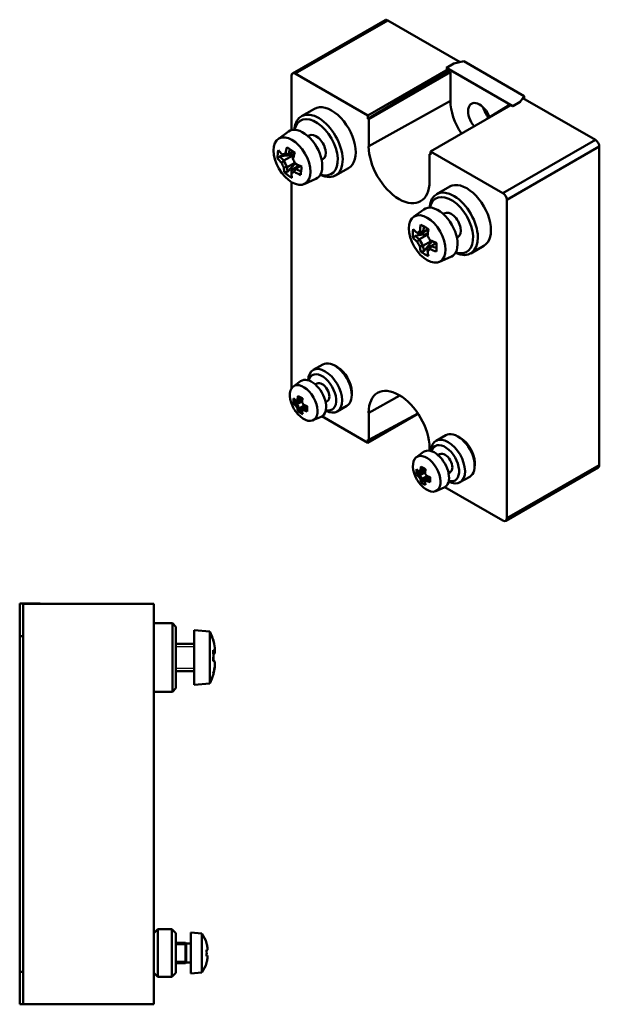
# Model space of a CAD drawing. Header units: millimetres. Extents: x 45 to 275, y 58 to 202.
# Tile 2 of 2: x 191 to 275, y 58 to 202. Entities that reach past the tile are written whole.
import ezdxf

# ---------------------------------------------------------------- set-up
doc = ezdxf.new("R2010")
doc.units = ezdxf.units.MM
doc.header["$LTSCALE"] = 0.5
for name, color, linetype, lineweight in [('Arêtes tangentes visibles(ISO)', 7, 'Continuous', 50), ('Arêtes visibles(ISO)', 7, 'Continuous', 50), ('Filetages(ISO)', 7, 'Continuous', 25)]:
    doc.layers.add(name, color=color, linetype=linetype, lineweight=lineweight)

msp = doc.modelspace()

# ---------------------------------------------------------------- linework, layer by layer
at = {"layer": 'Arêtes tangentes visibles(ISO)'}
for p, q in [((231, 193.75), (244.5, 201.53)), ((253.66, 189.77), (241.72, 183.13)), ((261.33, 176.29), (274.84, 184.06)), ((261.9, 175.31), (275.4, 183.08)), ((246.26, 146.74), (241.72, 144.21)), ((261.9, 128.79), (275.4, 136.56))]:
    msp.add_line(p, q, dxfattribs=at)
at = {"layer": 'Arêtes visibles(ISO)'}
for p, q in [((230.6, 193.79), (244.1, 201.57)), ((244.5, 201.53), (255.08, 195.44)), ((241.6, 187.65), (253.34, 194.41)), ((253.06, 194.59), (254.17, 195.23)), ((262.75, 189.01), (253.06, 194.59)), ((253.06, 194.59), (253.06, 194.57)), ((253.06, 194.57), (253.34, 194.41)), ((253.34, 194.41), (253.34, 194.17)), ((254.17, 195.23), (255.61, 195.57)), ((255.61, 195.57), (264.44, 190.48)), ((230.43, 193.43), (230.43, 185.49)), ((241.6, 187.65), (231, 193.75)), ((253.34, 194.17), (241.6, 187.17)), ((241.72, 187.1), (253.66, 193.98)), ((253.66, 193.98), (253.34, 194.17)), ((253.66, 189.77), (253.66, 193.98)), ((264.44, 190.48), (263.86, 189.65)), ((263.86, 189.63), (264.24, 190.17)), ((264.24, 190.17), (274.84, 184.06)), ((264.44, 190.05), (264.44, 190.48)), ((233.79, 188.62), (231.88, 187.52)), ((250.73, 182.39), (262.47, 189.15)), ((262.15, 189.1), (258.96, 187.13)), ((262.26, 189.03), (262.15, 189.1)), ((262.47, 189.15), (262.75, 188.99)), ((262.75, 189.01), (263.86, 189.65)), ((262.75, 188.99), (263.86, 189.63)), ((262.75, 188.99), (262.75, 189.01)), ((263.86, 189.63), (263.86, 189.65)), ((241.6, 187.17), (241.6, 187.65)), ((241.6, 187.17), (241.72, 187.1)), ((241.72, 183.13), (241.72, 187.1)), ((228.5, 184.19), (230, 185.28)), ((233.03, 184.72), (232.85, 184.62)), ((275.4, 183.08), (275.4, 136.56)), ((229.38, 181.74), (228.75, 181.68)), ((230.71, 181.85), (229.33, 181.05)), ((230.72, 181.89), (229.49, 181.75)), ((230.73, 182.35), (230, 181.93)), ((250.73, 182.05), (250.61, 181.98)), ((250.61, 181.98), (250.61, 178)), ((250.61, 181.98), (250.73, 181.91)), ((250.73, 182.39), (250.73, 181.91)), ((261.33, 176.29), (250.73, 182.39)), ((229.8, 180.1), (230.92, 180.74)), ((229.87, 179.38), (230.98, 180.63)), ((231.53, 180.3), (230.42, 179.65)), ((231.01, 179.85), (231.67, 180.23)), ((235.02, 181.25), (234.85, 181.15)), ((238.78, 179.96), (236.87, 178.86)), ((230.42, 179.59), (230.43, 179.27)), ((230.43, 177.91), (230.43, 147.72)), ((232.29, 177.61), (233.98, 178.36)), ((253.55, 177.25), (251.64, 176.15)), ((261.9, 128.79), (261.9, 175.31)), ((248.26, 172.81), (249.75, 173.9)), ((252.78, 173.34), (252.61, 173.24)), ((250.29, 170.34), (248.53, 170.06)), ((249.12, 170.26), (250.4, 171)), ((250.28, 170.21), (249.12, 169.54)), ((250.4, 171.01), (249.65, 170.57)), ((254.78, 169.88), (254.6, 169.78)), ((249.65, 168.61), (250.82, 169.28)), ((249.81, 167.84), (250.93, 169.23)), ((250.81, 168.56), (251.57, 169)), ((258.54, 168.58), (256.63, 167.48)), ((252.05, 166.23), (253.74, 166.98)), ((235.01, 151.26), (233.6, 150.45)), ((237.19, 150.84), (236.77, 151.08)), ((230.72, 148.04), (231.78, 148.81)), ((233.92, 148.32), (234.17, 148.47)), ((239.24, 147.29), (239.24, 146.8)), ((231.96, 145.89), (230.94, 145.74)), ((231.28, 145.85), (232.03, 146.29)), ((231.96, 145.82), (231.28, 145.43)), ((232.03, 146.29), (231.59, 146.03)), ((235.42, 145.72), (235.67, 145.87)), ((231.59, 144.89), (232.27, 145.28)), ((231.69, 144.44), (232.34, 145.25)), ((232.27, 144.86), (232.71, 145.11)), ((238.51, 145.19), (237.09, 144.38)), ((241.6, 139.82), (248.95, 144.05)), ((241.72, 140.23), (241.72, 144.21)), ((248.92, 144.1), (241.72, 140.23)), ((233.57, 143.1), (234.77, 143.62)), ((234.89, 143.69), (241.6, 139.82)), ((241.6, 139.82), (241.6, 140.3)), ((241.72, 140.23), (241.6, 140.3)), ((252.97, 140.92), (251.56, 140.1)), ((255.15, 140.5), (254.73, 140.74)), ((248.68, 137.7), (249.74, 138.47)), ((250.61, 139.09), (250.61, 138.65)), ((251.88, 137.98), (252.13, 138.13)), ((257.2, 136.95), (257.2, 136.46)), ((249.92, 135.55), (248.9, 135.39)), ((249.24, 135.51), (249.99, 135.94)), ((249.92, 135.48), (249.24, 135.09)), ((249.99, 135.95), (249.55, 135.69)), ((253.38, 135.38), (253.63, 135.53)), ((261.73, 128.42), (275.24, 136.2)), ((249.55, 134.54), (250.23, 134.94)), ((249.65, 134.1), (250.3, 134.91)), ((250.23, 134.52), (250.67, 134.77)), ((256.47, 134.85), (255.05, 134.04)), ((251.53, 132.75), (252.73, 133.28)), ((252.85, 133.34), (261.33, 128.46)), ((192.17, 116.32), (190.74, 116.32)), ((190.74, 116.32), (190.74, 113.52)), ((191.24, 115.49), (191.24, 116.29)), ((210.34, 116.29), (191.24, 116.29)), ((191.24, 58.59), (191.24, 115.49)), ((192.17, 116.32), (192.17, 116.29)), ((193.74, 116.32), (192.17, 116.32)), ((193.74, 116.32), (193.74, 116.29)), ((210.34, 115.49), (210.34, 116.29)), ((210.34, 115.49), (210.34, 58.59)), ((190.74, 113.52), (190.74, 111.46)), ((210.34, 113.44), (213.04, 113.44)), ((213.04, 103.44), (213.04, 113.44)), ((213.54, 112.94), (213.04, 113.44)), ((213.54, 112.94), (213.54, 103.94)), ((216.24, 112.44), (216.24, 104.44)), ((218.5, 112.24), (216.24, 112.44)), ((218.5, 104.64), (218.5, 112.24)), ((191.24, 111.67), (190.74, 111.46)), ((190.74, 110.57), (190.74, 111.46)), ((219.03, 110.89), (219.03, 110.89)), ((190.74, 110.57), (190.74, 63.52)), ((213.54, 110.44), (216.24, 110.44)), ((213.54, 106.44), (216.24, 106.44)), ((219.03, 106), (219.03, 106)), ((213.54, 103.94), (213.04, 103.44)), ((218.5, 104.64), (216.24, 104.44)), ((210.34, 103.44), (213.04, 103.44)), ((210.34, 68.16), (210.94, 68.76)), ((210.94, 61.76), (210.94, 68.76)), ((210.94, 68.76), (212.94, 68.76)), ((212.94, 61.76), (212.94, 68.76)), ((213.54, 68.16), (212.94, 68.76)), ((213.54, 62.36), (213.54, 68.16)), ((215.74, 68.26), (215.74, 62.26)), ((217.34, 68.12), (215.74, 68.26)), ((217.34, 68.12), (217.34, 62.4)), ((214.94, 66.76), (213.54, 66.76)), ((214.94, 66.76), (214.94, 63.76)), ((215.06, 66.64), (214.94, 66.76)), ((214.94, 66.76), (214.94, 63.76)), ((215.06, 66.64), (215.06, 63.89)), ((215.64, 66.64), (215.06, 66.64)), ((218.03, 66.68), (218.05, 66.69)), ((218.03, 65.73), (218.17, 65.73)), ((218.17, 64.8), (218.03, 64.8)), ((190.74, 62.62), (190.74, 63.52)), ((214.94, 63.76), (213.54, 63.76)), ((215.06, 63.89), (214.94, 63.76)), ((215.64, 63.89), (215.06, 63.89)), ((218.05, 63.84), (218.03, 63.85)), ((190.74, 62.62), (190.74, 60.57)), ((191.24, 62.41), (190.74, 62.62)), ((210.34, 62.36), (210.94, 61.76)), ((213.54, 62.36), (212.94, 61.76)), ((217.34, 62.4), (215.74, 62.26)), ((190.74, 60.57), (190.74, 57.76)), ((210.94, 61.76), (212.94, 61.76)), ((190.74, 57.76), (192.17, 57.76)), ((191.24, 57.79), (191.24, 58.59)), ((210.34, 57.79), (191.24, 57.79)), ((192.17, 57.79), (192.17, 57.76)), ((193.74, 57.76), (192.17, 57.76)), ((193.74, 57.79), (193.74, 57.76)), ((210.34, 57.79), (210.34, 58.59))]:
    msp.add_line(p, q, dxfattribs=at)
for centre, radius, start, end in [((235.05, 147.24), 4.91, 204.6153, 215.2566), ((253.01, 136.9), 4.91, 204.6153, 215.2566), ((210.78, 108.44), 8.61, 16.6057, 26.2102), ((210.78, 108.44), 8.61, 16.5041, 16.6057), ((210.78, 108.44), 8.61, 333.7898, 343.3943), ((210.78, 108.44), 8.61, 343.3943, 343.4959), ((213.35, 65.26), 4.91, 16.9181, 35.6635), ((215.64, 66.74), 0.1, 270, 0), ((213.35, 65.26), 4.88, 9.2333, 16.8581), ((215.64, 63.79), 0.1, 0, 90), ((213.35, 65.26), 4.91, 324.3365, 343.0819), ((213.35, 65.26), 4.88, 343.1419, 350.7667)]:
    msp.add_arc(centre, radius, start, end, dxfattribs=at)
for centre, major_axis, ratio, start_param, end_param in [((244.5, 200.88), (-0.399, 0.693), 0.577917, 5.499872, 6.283185), ((231, 193.1), (-0.399, 0.693), 0.577917, 5.499872, 7.070364), ((236.29, 184.29), (2.5, -4.33), 0.578093, 0, 3.141593), ((257.9, 187.32), (2.99, -5.2), 0.578093, 3.928925, 4.828404), ((257.9, 187.32), (-1.17, 2.04), 0.578093, 4.418859, 8.154008), ((260.02, 188.55), (1.17, -2.04), 0.578093, 4.263544, 5.007965), ((234.38, 183.19), (2.5, -4.33), 0.578093, 5.574371, 10.133592), ((234.02, 182.99), (-2.25, 3.9), 0.578093, 2.562391, 6.862387), ((232.11, 181.89), (-2, 3.47), 0.578093, 3.07957, 6.345208), ((234.02, 182.99), (1, -1.73), 0.578093, 0, 3.141593), ((235.42, 184.51), (-4.98, -6.98), 0.506206, 5.261519, 5.391571), ((235.12, 182.38), (-7.51, 3.69), 0.265448, 0.923053, 1.113011), ((246.16, 180.56), (3.14, -5.45), 0.578093, 3.928925, 7.070517), ((274.84, 183.41), (-0.399, 0.693), 0.578269, 3.929078, 5.49957), ((236.49, 182.83), (-7.77, -3.11), 0.727355, 5.818815, 6.008773), ((235.91, 183.5), (8.52, -0.93), 0.639972, 3.706166, 3.836219), ((236.04, 184.72), (-8.52, 0.93), 0.639972, 0.564574, 0.694626), ((235.94, 183.77), (-8.19, 0.89), 0.639972, 0.574164, 0.705653), ((235.31, 185.46), (-7.61, -3.73), 0.094586, 0.574005, 0.665163), ((235.47, 185.15), (7.34, 3.59), 0.094586, 3.696155, 3.826198), ((235.66, 184.33), (4.79, 6.71), 0.506206, 2.146041, 2.261006), ((236.28, 183.89), (-4.79, -6.71), 0.506206, 5.286514, 5.402598), ((277.75, 100.27), (-43.35, 89.29), 0.21066, 0.337969, 0.3381), ((236.53, 183.71), (4.98, 6.98), 0.506206, 2.119926, 2.249978), ((236.81, 184.39), (-2.69, 8.04), 0.81047, 1.687398, 1.778556), ((235.14, 183.83), (2.69, -8.04), 0.81047, 4.828991, 4.920149), ((235.42, 184.51), (-4.98, -6.98), 0.506206, 5.705517, 5.83557), ((235.33, 183.89), (-2.6, 7.75), 0.81047, 1.667956, 1.797998), ((194.19, 267.95), (43.35, -89.29), 0.21066, 5.974835, 5.974965), ((235.66, 184.33), (4.79, 6.71), 0.506206, 2.552897, 2.684387), ((236.48, 183.07), (-7.34, -3.59), 0.094586, 0.554563, 0.684605), ((236.04, 184.72), (-8.52, 0.93), 0.639972, 1.008573, 1.138625), ((235.94, 183.77), (-8.19, 0.89), 0.639972, 0.997545, 1.119221), ((184.27, 165.58), (58.26, 20.98), 0.063169, 5.620269, 5.6204), ((236.01, 184.45), (8.19, -0.89), 0.639972, 4.139138, 4.261673), ((234.04, 184.57), (1.95, 8.14), 0.149582, 2.179794, 2.369751), ((235.41, 185.03), (-7.13, -4.38), 0.84322, 0.24829, 0.438248), ((236.28, 183.89), (-4.79, -6.71), 0.506206, 5.69449, 5.704872), ((236.63, 182.76), (7.61, 3.73), 0.094586, 3.715598, 3.806756), ((236.53, 183.71), (4.98, 6.98), 0.506206, 2.563925, 2.693977), ((235.91, 183.5), (8.52, -0.93), 0.639972, 4.150165, 4.280217), ((254.13, 171.81), (2.5, -4.33), 0.578093, 5.574371, 10.133592), ((256.04, 172.91), (2.5, -4.33), 0.578093, 0, 3.141593), ((253.78, 171.61), (-2.25, 3.9), 0.578093, 2.562391, 6.862387), ((261.33, 175.63), (-0.399, 0.693), 0.578269, 3.929078, 5.49957), ((251.87, 170.51), (-2, 3.47), 0.578093, 3.07957, 6.345208), ((253.78, 171.61), (1, -1.73), 0.578093, 0, 3.141593), ((255.17, 173.06), (-4.28, -7.43), 0.578093, 5.208828, 5.33888), ((255.02, 170.9), (-7.81, 3.03), 0.209917, 0.843188, 1.033146), ((255.42, 172.91), (4.11, 7.14), 0.578093, 2.090226, 2.208315), ((256.25, 171.62), (-7.59, -3.54), 0.789622, 5.83569, 6.025648), ((255.73, 173.38), (-8.57, 0), 0.575862, 0.498373, 0.628425), ((255.73, 172.37), (-8.24, 0), 0.575862, 0.507963, 0.639452), ((254.98, 174.04), (-7.34, -4.24), 0.001578, 5.621216, 5.712374), ((255.15, 173.74), (7.08, 4.09), 0.001578, 2.460181, 2.590223), ((302.15, 201.01), (-53.05, -30.76), 0.001074, 0.025576, 0.025706), ((256.04, 172.55), (-4.11, -7.14), 0.578093, 5.230772, 5.349908), ((303.31, 91.66), (-49.85, 86.34), 0.210237, 0.322849, 0.322979), ((256.29, 172.41), (4.28, 7.43), 0.578093, 2.067235, 2.197288), ((256.48, 173.17), (-4.25, 7.33), 0.815969, 1.522488, 1.613646), ((255.73, 172.08), (8.57, 0), 0.575862, 3.639965, 3.770018), ((254.98, 172.3), (4.25, -7.33), 0.815969, 4.664081, 4.755239), ((255.15, 172.4), (-4.1, 7.07), 0.815969, 1.503046, 1.633088), ((255.17, 173.06), (-4.28, -7.43), 0.578093, 5.652827, 5.782879), ((255.42, 172.91), (4.11, 7.14), 0.578093, 2.500207, 2.631696), ((208.15, 253.81), (49.85, -86.34), 0.210237, 5.959714, 5.959845), ((256.31, 171.73), (-7.08, -4.09), 0.001578, 5.601773, 5.731816), ((255.73, 173.38), (-8.57, 0), 0.575862, 0.942371, 1.072424), ((255.73, 173.09), (8.24, 0), 0.575862, 4.072937, 4.191965), ((255.73, 172.37), (-8.24, 0), 0.575862, 0.931344, 1.049321), ((209.31, 144.45), (53.05, 30.76), 0.001074, 0.671896, 0.672026), ((253.79, 173.03), (1.28, 8.27), 0.21185, 2.10593, 2.295888), ((255.02, 173.75), (-6.86, -4.8), 0.787689, 0.257986, 0.447944), ((256.48, 171.43), (7.34, 4.24), 0.001578, 2.479623, 2.570781), ((256.29, 172.41), (4.28, 7.43), 0.578093, 2.511234, 2.641286), ((255.73, 172.08), (8.57, 0), 0.575862, 4.083964, 4.214016), ((236.76, 148.23), (1.75, -3.03), 0.578093, 0, 3.141593), ((235.35, 147.41), (1.75, -3.03), 0.578093, 5.532594, 10.175369), ((234.92, 147.17), (1.45, -2.51), 0.578093, 5.756544, 9.95142), ((237.18, 148.47), (-1.45, 2.51), 0.578093, 3.928925, 5.495853), ((232.23, 145.62), (-1.43, 2.48), 0.578093, 1.730524, 7.694254), ((233.37, 146.27), (-1.5, 2.6), 0.578093, 3.07957, 6.345208), ((234.92, 147.17), (-0.75, 1.3), 0.578093, 3.141593, 6.283185), ((246.16, 141.65), (-3.14, 5.45), 0.578093, 3.928925, 7.070517), ((235.34, 146.63), (-4.33, -2.02), 0.789622, 5.833351, 6.027986), ((235.05, 147.62), (-4.88, 0), 0.575862, 0.491168, 0.624247), ((235.05, 146.86), (4.88, 0), 0.575862, 3.632761, 3.765839), ((235.05, 147.03), (-4.69, 0), 0.575862, 0.500692, 0.635393), ((234.61, 148.01), (-4.18, -2.41), 0.001578, 5.619992, 5.713597), ((234.71, 147.83), (4.03, 2.33), 0.001578, 2.458382, 2.592023), ((260.88, 163.02), (-29.61, -17.17), 0.001084, 0.026631, 0.026775), ((234.71, 147.05), (-2.33, 4.02), 0.815969, 1.501246, 1.634887), ((234.72, 147.43), (-2.44, -4.23), 0.578093, 5.201624, 5.334702), ((234.66, 146.23), (-4.46, 1.73), 0.209917, 0.84085, 1.035485), ((234.87, 147.35), (2.34, 4.07), 0.578093, 2.083256, 2.204256), ((235.24, 147.14), (-2.34, -4.07), 0.578093, 5.223755, 5.345848), ((261.56, 102.12), (-27.79, 48.12), 0.212775, 0.325648, 0.325792), ((235.38, 147.06), (2.44, 4.23), 0.578093, 2.060031, 2.193109), ((235.49, 147.5), (-2.42, 4.17), 0.815969, 1.521264, 1.614869), ((235.05, 147.62), (-4.88, 0), 0.575862, 0.94655, 1.079628), ((234.61, 146.99), (2.42, -4.17), 0.815969, 4.662857, 4.756462), ((234.72, 147.43), (-2.44, -4.23), 0.578093, 5.657005, 5.790083), ((234.66, 147.8), (-3.91, -2.74), 0.787689, 0.255647, 0.450282), ((234.87, 147.35), (2.34, 4.07), 0.578093, 2.504266, 2.638967), ((208.55, 192.37), (27.79, -48.12), 0.212775, 5.956895, 5.957039), ((235.39, 146.66), (-4.03, -2.33), 0.001578, 5.599974, 5.733615), ((235.49, 146.48), (4.18, 2.41), 0.001578, 2.4784, 2.572005), ((235.38, 147.06), (2.44, 4.23), 0.578093, 2.515412, 2.648491), ((235.05, 146.86), (4.88, 0), 0.575862, 4.088142, 4.221221), ((235.05, 147.46), (4.69, 0), 0.575862, 4.076996, 4.19898), ((235.05, 147.03), (-4.69, 0), 0.575862, 0.935403, 1.056289), ((209.23, 131.47), (29.61, 17.17), 0.001084, 0.67857, 0.678713), ((233.98, 147.41), (0.73, 4.72), 0.21185, 2.103592, 2.298227), ((254.72, 137.88), (1.75, -3.03), 0.578093, 0, 3.141593), ((253.31, 137.07), (1.75, -3.03), 0.578093, 5.532594, 10.175369), ((252.88, 136.83), (1.45, -2.51), 0.578093, 5.756544, 9.95142), ((255.15, 138.13), (-1.45, 2.51), 0.578093, 3.928925, 5.495853), ((250.2, 135.28), (-1.43, 2.48), 0.578093, 1.730524, 7.694254), ((251.33, 135.93), (-1.5, 2.6), 0.578093, 3.07957, 6.345208), ((252.88, 136.83), (-0.75, 1.3), 0.578093, 3.141593, 6.283185), ((253.3, 136.28), (-4.33, -2.02), 0.789622, 5.833351, 6.027986), ((253.01, 137.28), (-4.88, 0), 0.575862, 0.491168, 0.624247), ((253.01, 136.69), (-4.69, 0), 0.575862, 0.500692, 0.635393), ((252.57, 137.67), (-4.18, -2.41), 0.001578, 5.619992, 5.713597), ((252.67, 137.49), (4.03, 2.33), 0.001578, 2.458382, 2.592023), ((278.84, 152.67), (-29.61, -17.17), 0.001084, 0.026631, 0.026775), ((252.69, 137.09), (-2.44, -4.23), 0.578093, 5.201624, 5.334702), ((252.62, 135.89), (-4.46, 1.73), 0.209917, 0.84085, 1.035485), ((252.83, 137.01), (2.34, 4.07), 0.578093, 2.083256, 2.204256), ((253.2, 136.8), (-2.34, -4.07), 0.578093, 5.223755, 5.345848), ((279.52, 91.78), (-27.79, 48.12), 0.212775, 0.325648, 0.325792), ((253.34, 136.71), (2.44, 4.23), 0.578093, 2.060031, 2.193109), ((253.45, 137.16), (-2.42, 4.17), 0.815969, 1.521264, 1.614869), ((274.84, 136.89), (0.399, -0.693), 0.577917, 6.283185, 7.070364), ((253.01, 136.52), (4.88, 0), 0.575862, 3.632761, 3.765839), ((252.57, 136.65), (2.42, -4.17), 0.815969, 4.662857, 4.756462), ((252.67, 136.7), (-2.33, 4.02), 0.815969, 1.501246, 1.634887), ((252.69, 137.09), (-2.44, -4.23), 0.578093, 5.657005, 5.790083), ((252.62, 137.46), (-3.91, -2.74), 0.787689, 0.255647, 0.450282), ((226.51, 182.03), (27.79, -48.12), 0.212775, 5.956895, 5.957039), ((252.83, 137.01), (2.34, 4.07), 0.578093, 2.504266, 2.638967), ((253.35, 136.31), (-4.03, -2.33), 0.001578, 5.599974, 5.733615), ((253.45, 136.14), (4.18, 2.41), 0.001578, 2.4784, 2.572005), ((253.34, 136.71), (2.44, 4.23), 0.578093, 2.515412, 2.648491), ((253.01, 137.28), (-4.88, 0), 0.575862, 0.94655, 1.079628), ((253.01, 136.52), (4.88, 0), 0.575862, 4.088142, 4.221221), ((253.01, 137.11), (4.69, 0), 0.575862, 4.076996, 4.19898), ((253.01, 136.69), (-4.69, 0), 0.575862, 0.935403, 1.056289), ((227.19, 121.13), (29.61, 17.17), 0.001084, 0.67857, 0.678713), ((251.94, 137.07), (0.73, 4.72), 0.21185, 2.103592, 2.298227), ((261.33, 129.11), (0.399, -0.693), 0.577917, 5.499872, 7.070364), ((210.78, 108.54), (8.57, 0), 0.993033, 0.156973, 0.287026), ((211.78, 106.72), (7.24, 4.21), 0.102071, 6.196683, 6.318933), ((210.78, 109.23), (8.57, 0), 0.117839, 0.156973, 0.287026), ((211.78, 108.24), (-1.68, -8.2), 0.860151, 1.708963, 1.898921), ((210.78, 109.63), (8.47, 0), 0.618855, 6.237606, 6.328764), ((210.78, 109.51), (8.47, 0), 0.707107, 6.272658, 6.293712), ((210.78, 109.38), (8.47, 0), 0.785505, 6.237606, 6.304314), ((210.78, 107.65), (8.57, 0), 0.117839, 0.156973, 0.287026), ((211.78, 108.44), (0, -8.37), 0.866186, 1.553528, 1.588065), ((211.78, 108.65), (-1.68, 8.2), 0.860151, 4.465639, 4.51388), ((210.78, 108.54), (8.57, 0), 0.993033, 5.99616, 6.126212), ((210.78, 108.35), (8.57, 0), 0.993033, 6.008787, 6.126212), ((210.78, 107.51), (8.47, 0), 0.785505, 6.237606, 6.328764), ((210.78, 107.38), (8.47, 0), 0.707107, 6.272658, 6.293712), ((210.78, 107.26), (8.47, 0), 0.618855, 6.237606, 6.304314), ((211.78, 110.17), (7.24, -4.21), 0.102071, 0.024594, 0.15421), ((213.91, 65.26), (0, -4.78), 0.866186, 1.473479, 1.668114), ((213.35, 65.89), (4.83, 0), 0.707107, 6.236383, 6.329988), ((213.35, 64.64), (4.83, 0), 0.707107, 6.236383, 6.329988)]:
    msp.add_ellipse(centre, major_axis=major_axis, ratio=ratio, start_param=start_param, end_param=end_param, dxfattribs=at)
for centre in [(230.51, 180.97), (250.27, 169.59)]:
    msp.add_ellipse(centre, major_axis=(1.9, -3.29), ratio=0.578093, dxfattribs=at)
for points, weights in [([(228.75, 181.68), (228.57, 181.53), (228.39, 181.37)], [11.6234039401, 11.4440848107, 11.2629859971]), ([(229.99, 181.92), (229.99, 181.93), (230, 181.93)], [0.545197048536, 0.545191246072, 0.545185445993]), ([(229.33, 181.05), (229.33, 181.05), (229.33, 181.05)], [0.834389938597, 0.834414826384, 0.834439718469]), ([(231.08, 180.53), (231.08, 180.53), (231.09, 180.53)], [0.888259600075, 0.888275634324, 0.888291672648]), ([(229.87, 179.38), (229.64, 179.34), (229.4, 179.31)], [6.67554349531, 6.57255708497, 6.4685485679]), ([(230.42, 179.65), (230.42, 179.65), (230.42, 179.65)], [0.866749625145, 0.866769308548, 0.866788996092]), ([(248.53, 170.06), (248.37, 169.9), (248.2, 169.73)], [11.1032822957, 10.9319873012, 10.7589922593]), ([(249.65, 170.57), (249.65, 170.57), (249.65, 170.57)], [0.882383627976, 0.882400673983, 0.882417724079]), ([(249.12, 169.53), (249.12, 169.54), (249.12, 169.54)], [0.844030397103, 0.844053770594, 0.84407714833]), ([(250.81, 169.29), (250.81, 169.29), (250.81, 169.29)], [0.899033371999, 0.899047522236, 0.899061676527]), ([(249.81, 167.84), (249.59, 167.78), (249.36, 167.73)], [8.51200594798, 8.38068766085, 8.24806608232]), ([(230.75, 145.54), (230.84, 145.64), (230.94, 145.74)], [1, 1.0002112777, 1]), ([(231.28, 145.43), (231.28, 145.43), (231.28, 145.43)], [0.964193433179, 0.96418206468, 0.96417070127]), ([(231.59, 146.03), (231.59, 146.03), (231.59, 146.03)], [0.964193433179, 0.96418206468, 0.96417070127]), ([(231.69, 144.44), (231.56, 144.41), (231.42, 144.37)], [1, 1.00021127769, 1]), ([(232.27, 145.28), (232.27, 145.28), (232.27, 145.28)], [0.964193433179, 0.96418206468, 0.96417070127]), ([(248.71, 135.2), (248.8, 135.3), (248.9, 135.39)], [1, 1.0002112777, 1]), ([(249.55, 135.69), (249.55, 135.69), (249.55, 135.69)], [0.964193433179, 0.96418206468, 0.96417070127]), ([(249.24, 135.08), (249.24, 135.09), (249.24, 135.09)], [0.964193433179, 0.96418206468, 0.96417070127]), ([(249.65, 134.1), (249.52, 134.06), (249.38, 134.03)], [1, 1.00021127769, 1]), ([(250.23, 134.94), (250.23, 134.94), (250.23, 134.94)], [0.964193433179, 0.96418206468, 0.96417070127])]:
    msp.add_rational_spline(points, weights, degree=2, dxfattribs=at)
for points in [[(229.4, 181.73), (229.31, 181.8), (229.21, 181.87), (229.11, 181.94)], [(229.99, 181.92), (229.84, 181.98), (229.69, 182.03), (229.54, 182.08)], [(230.62, 181.48), (230.63, 181.42), (230.64, 181.35), (230.66, 181.29)], [(229.33, 181.05), (229.21, 180.94), (229.1, 180.83), (228.98, 180.73)], [(229.79, 180.1), (229.63, 180.08), (229.48, 180.06), (229.32, 180.04)], [(231.01, 179.85), (230.96, 179.69), (230.91, 179.54), (230.86, 179.39)], [(231.08, 180.53), (231.05, 180.55), (231.02, 180.58), (230.99, 180.6)], [(230.42, 179.65), (230.42, 179.52), (230.43, 179.38), (230.43, 179.24)], [(249.12, 170.26), (249.01, 170.34), (248.9, 170.41), (248.8, 170.48)], [(249.65, 170.57), (249.49, 170.61), (249.34, 170.66), (249.18, 170.71)], [(250.28, 170.21), (250.29, 170.16), (250.3, 170.11), (250.31, 170.06)], [(249.12, 169.53), (249.01, 169.42), (248.9, 169.3), (248.8, 169.18)], [(249.65, 168.61), (249.49, 168.58), (249.34, 168.55), (249.18, 168.51)], [(250.69, 169.39), (250.73, 169.36), (250.77, 169.32), (250.81, 169.29)], [(250.81, 168.56), (250.77, 168.4), (250.73, 168.25), (250.69, 168.09)], [(250.28, 168.25), (250.29, 168.12), (250.3, 168), (250.31, 167.87)], [(231.09, 145.98), (231.15, 145.94), (231.21, 145.89), (231.28, 145.85)], [(231.09, 145.22), (231.15, 145.29), (231.21, 145.36), (231.28, 145.43)], [(231.32, 146.11), (231.41, 146.08), (231.5, 146.06), (231.59, 146.03)], [(231.97, 145.73), (231.97, 145.76), (231.96, 145.79), (231.96, 145.82)], [(232.2, 145.34), (232.22, 145.32), (232.24, 145.3), (232.27, 145.28)], [(231.32, 144.83), (231.41, 144.85), (231.5, 144.87), (231.59, 144.89)], [(231.97, 144.45), (231.97, 144.53), (231.96, 144.6), (231.96, 144.68)], [(232.2, 144.58), (232.22, 144.67), (232.24, 144.77), (232.27, 144.86)], [(249.05, 135.64), (249.11, 135.59), (249.18, 135.55), (249.24, 135.51)], [(249.28, 135.77), (249.37, 135.74), (249.46, 135.72), (249.55, 135.69)], [(249.93, 135.39), (249.93, 135.42), (249.92, 135.45), (249.92, 135.48)], [(249.05, 134.88), (249.11, 134.95), (249.18, 135.02), (249.24, 135.08)], [(249.28, 134.49), (249.37, 134.51), (249.46, 134.53), (249.55, 134.55)], [(249.93, 134.11), (249.93, 134.18), (249.92, 134.26), (249.92, 134.33)], [(250.16, 135), (250.18, 134.98), (250.2, 134.96), (250.23, 134.94)], [(250.16, 134.24), (250.18, 134.33), (250.2, 134.42), (250.23, 134.51)], [(219.03, 109.13), (219.1, 109.21), (219.17, 109.3), (219.25, 109.39)], [(219.01, 108.07), (219.09, 107.98), (219.17, 107.9), (219.25, 107.81)], [(219.03, 108.84), (219.1, 108.92), (219.18, 109), (219.25, 109.07)], [(219.22, 107.04), (219.23, 107.03), (219.24, 107.02), (219.25, 107.02)], [(218.17, 65.73), (218.13, 65.68), (218.08, 65.62), (218.04, 65.57)], [(218.17, 64.8), (218.13, 64.85), (218.08, 64.9), (218.04, 64.95)]]:
    msp.add_open_spline(points, degree=3, dxfattribs=at)
at = {"layer": 'Filetages(ISO)'}
for p, q in [((216.24, 110.02), (213.54, 110.02)), ((213.54, 106.86), (216.24, 106.86)), ((214.94, 66.46), (213.54, 66.46)), ((213.54, 64.06), (214.94, 64.06))]:
    msp.add_line(p, q, dxfattribs=at)

doc.saveas('drawing.dxf')
